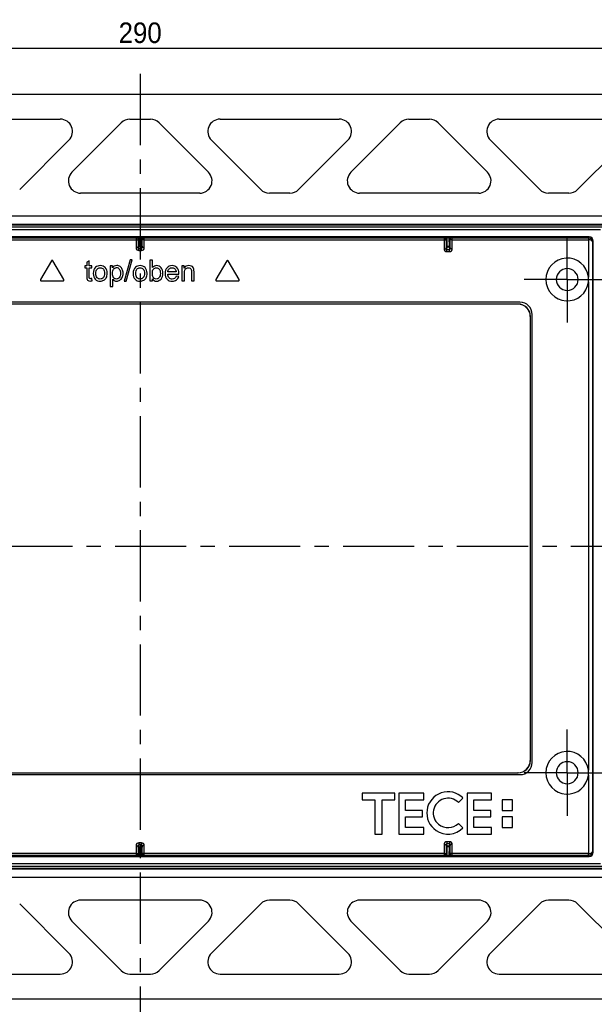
# Model space of a CAD drawing. Header units: millimetres. Extents: x 116 to 528, y 66 to 427.
# Tile 3 of 4: x 250 to 390, y 188 to 427. Entities that reach past the tile are written whole.
import ezdxf

# ---------------------------------------------------------------- set-up
doc = ezdxf.new("R2010")
doc.units = ezdxf.units.MM
doc.header["$LTSCALE"] = 46.255
doc.header["$PDMODE"] = 3
doc.header["$PDSIZE"] = 2.5
doc.linetypes.add('CENTER', pattern=[0.6, 0.375, -0.075, 0.075, -0.075])
doc.layers.get('0').update_dxf_attribs({"linetype": 'CONTINUOUS'})
doc.layers.get('Defpoints').update_dxf_attribs({"linetype": 'CONTINUOUS'})
doc.layers.add('BEM', color=7, linetype='CONTINUOUS', lineweight=35)
for name, color, linetype in [('SP860_007_01_BL0', 7, 'CONTINUOUS'), ('SP860_020_00_BL1', 7, 'CONTINUOUS'), ('STD_ACHSEN', 7, 'CONTINUOUS')]:
    doc.layers.add(name, color=color, linetype=linetype)
doc.styles.get("Standard").update_dxf_attribs({"font": 'txt', "width": 0.8})
doc.styles.add('TECE Standard', font='arial.ttf', dxfattribs={"width": 0.9})
doc.dimstyles.get("Standard").update_dxf_attribs({"dimtxt": 3.5, "dimasz": 3.5, "dimexe": 0.18, "dimexo": 0.0625, "dimgap": 0.09, "dimtad": 1, "dimdsep": 46, "dimtxsty": 'Standard', "dimcen": 0.09, "dimadec": 0, "dimazin": 0, "dimtol": 1, "dimtp": 0.01, "dimtm": 0.01, "dimtfac": 1, "dimtofl": 0, "dimtmove": 0, "dimatfit": 3, "dimfxl": 1, "dimtolj": 1, "dimarcsym": 0})

# ---------------------------------------------------------------- blocks, each defined once
blk = doc.blocks.new('TC-9240649_VA')
at = {"layer": 'SP860_007_01_BL0', "color": 7, "linetype": 'Continuous'}
for p, q in [((112.1, 77.1), (-112.1, 77.1)), ((109.35, 75.35), (-109.35, 75.35)), ((-74.01, 75.16), (-0.99, 75.16)), ((0.99, 75.16), (74.01, 75.16)), ((75.99, 75.16), (109.16, 75.16)), ((110.35, -74.35), (110.35, 74.35)), ((-21.63, 69.57), (-24.28, 64.97)), ((-18.63, 64.97), (-21.28, 69.57)), ((-12.42, 69.56), (-13.03, 69.19)), ((-12.42, 68.3), (-12.42, 69.56)), ((-2.44, 69.76), (-3.89, 64.59)), ((-3.4, 64.59), (-1.95, 69.76)), ((-1.95, 69.76), (-2.44, 69.76)), ((2.39, 69.67), (2.39, 64.67)), ((3.01, 69.67), (2.39, 69.67)), ((3.01, 67.89), (3.01, 69.67)), ((21.08, 69.57), (18.43, 64.97)), ((24.08, 64.97), (21.43, 69.57)), ((-13.03, 68.3), (-13.48, 68.3)), ((-13.48, 68.3), (-13.48, 67.82)), ((-13.48, 67.82), (-13.03, 67.82)), ((-13.03, 69.19), (-13.03, 68.3)), ((-13.03, 67.82), (-13.03, 65.73)), ((-11.8, 68.3), (-12.42, 68.3)), ((-12.42, 65.7), (-12.42, 67.82)), ((-12.42, 67.82), (-11.8, 67.82)), ((-11.8, 67.82), (-11.8, 68.3)), ((-7.31, 68.3), (-7.31, 63.29)), ((-6.75, 68.3), (-7.31, 68.3)), ((-6.75, 67.83), (-6.75, 68.3)), ((10.17, 68.3), (10.17, 64.67)), ((10.72, 68.3), (10.17, 68.3)), ((10.72, 67.78), (10.72, 68.3)), ((-11.71, 64.68), (-11.8, 65.22)), ((-6.7, 63.29), (-6.7, 65.05)), ((2.96, 64.67), (2.96, 65.13)), ((6.71, 66.33), (9.41, 66.33)), ((8.77, 66.83), (6.74, 66.83)), ((9.39, 65.76), (8.76, 65.84)), ((10.78, 64.67), (10.78, 66.65)), ((12.49, 66.88), (12.49, 64.67)), ((13.11, 64.67), (13.11, 66.9)), ((-24.11, 64.67), (-18.8, 64.67)), ((-7.31, 63.29), (-6.7, 63.29)), ((-3.89, 64.59), (-3.4, 64.59)), ((2.39, 64.67), (2.96, 64.67)), ((10.17, 64.67), (10.78, 64.67)), ((12.49, 64.67), (13.11, 64.67)), ((18.6, 64.67), (23.91, 64.67)), ((92.47, 59.47), (-92.47, 59.47)), ((95.47, -52.47), (95.47, 56.47)), ((-92.47, -55.47), (92.47, -55.47)), ((54.07, -59.96), (54.07, -61.58)), ((62.04, -59.96), (54.07, -59.96)), ((54.07, -61.58), (57.17, -61.58)), ((57.17, -61.58), (57.17, -69.96)), ((58.93, -61.58), (62.04, -61.58)), ((58.93, -69.96), (58.93, -61.58)), ((62.04, -61.58), (62.04, -59.96)), ((62.98, -59.96), (62.98, -69.96)), ((69.07, -59.96), (62.98, -59.96)), ((64.61, -61.58), (69.07, -61.58)), ((64.61, -64.15), (64.61, -61.58)), ((69.07, -61.58), (69.07, -59.96)), ((77.49, -62.25), (78.6, -61.15)), ((79.61, -59.96), (79.61, -69.96)), ((85.55, -59.96), (79.61, -59.96)), ((81.23, -61.58), (85.55, -61.58)), ((81.23, -64.15), (81.23, -61.58)), ((85.55, -61.58), (85.55, -59.96)), ((90.69, -61.58), (88.12, -61.58)), ((88.12, -61.58), (88.12, -64.15)), ((90.69, -64.15), (90.69, -61.58)), ((68.79, -64.15), (64.61, -64.15)), ((68.79, -65.77), (68.79, -64.15)), ((85.42, -64.15), (81.23, -64.15)), ((85.42, -65.77), (85.42, -64.15)), ((88.12, -64.15), (90.69, -64.15)), ((64.61, -65.77), (68.79, -65.77)), ((64.61, -68.34), (64.61, -65.77)), ((81.23, -65.77), (85.42, -65.77)), ((81.23, -68.34), (81.23, -65.77)), ((88.12, -65.77), (88.12, -68.34)), ((90.69, -65.77), (88.12, -65.77)), ((90.69, -68.34), (90.69, -65.77)), ((69.07, -68.34), (64.61, -68.34)), ((69.07, -69.96), (69.07, -68.34)), ((78.6, -68.42), (77.49, -67.32)), ((85.55, -68.34), (81.23, -68.34)), ((85.55, -69.96), (85.55, -68.34)), ((88.12, -68.34), (90.69, -68.34)), ((57.17, -69.96), (58.93, -69.96)), ((62.98, -69.96), (69.07, -69.96)), ((79.61, -69.96), (85.55, -69.96)), ((-109.35, -75.35), (109.35, -75.35)), ((-0.99, -75.16), (-74.01, -75.16)), ((74.01, -75.16), (0.99, -75.16)), ((109.16, -75.16), (75.99, -75.16)), ((-112.1, -77.1), (112.1, -77.1))]:
    blk.add_line(p, q, dxfattribs=at)
at = {"layer": 'SP860_007_01_BL0', "color": 9, "linetype": 'Continuous'}
for p, q in [((-74.01, 74.66), (-0.99, 74.66)), ((-0.9, 75.24), (-0.99, 75.16)), ((-0.99, 75.16), (-0.99, 74.66)), ((-0.99, 74.66), (-0.99, 72.75)), ((-0.99, 74.66), (-0.49, 74.66)), ((-0.4, 74.74), (-0.49, 74.66)), ((-0.49, 74.66), (-0.49, 72.75)), ((-0.42, 73.58), (-0.4, 74.74)), ((-0.22, 73.44), (-0.2, 75.11)), ((0.2, 75.26), (-0.2, 75.26)), ((-0.2, 75.26), (-0.2, 75.11)), ((0.2, 75.11), (-0.2, 75.11)), ((0.2, 75.26), (0.2, 75.11)), ((0.2, 75.11), (0.22, 73.44)), ((0.49, 74.66), (0.4, 74.74)), ((0.4, 74.74), (0.42, 73.58)), ((0.99, 74.66), (0.49, 74.66)), ((0.49, 72.75), (0.49, 74.66)), ((0.99, 75.16), (0.9, 75.24)), ((0.99, 74.66), (0.99, 75.16)), ((0.99, 74.66), (74.01, 74.66)), ((0.99, 72.75), (0.99, 74.66)), ((74.1, 75.24), (74.01, 75.16)), ((74.01, 75.16), (74.01, 74.66)), ((74.01, 74.66), (74.01, 72.49)), ((74.01, 74.66), (74.51, 74.66)), ((74.6, 74.74), (74.51, 74.66)), ((74.51, 74.66), (74.51, 72.49)), ((74.57, 73.16), (74.6, 74.74)), ((74.77, 73.02), (74.8, 75.11)), ((75.2, 75.26), (74.8, 75.26)), ((74.8, 75.26), (74.8, 75.11)), ((75.2, 75.11), (74.8, 75.11)), ((75.2, 75.26), (75.2, 75.11)), ((75.2, 75.11), (75.23, 73.02)), ((75.49, 74.66), (75.4, 74.74)), ((75.4, 74.74), (75.43, 73.16)), ((75.49, 72.49), (75.49, 74.66)), ((75.99, 74.66), (75.49, 74.66)), ((75.99, 75.16), (75.9, 75.24)), ((75.99, 74.66), (75.99, 75.16)), ((75.99, 74.66), (109.17, 74.66)), ((75.99, 72.49), (75.99, 74.66)), ((109.35, 75.35), (109.16, 75.16)), ((109.17, 74.66), (109.17, 65.59)), ((110.35, 74.35), (110.17, 74.17)), ((-0.99, 72.75), (-0.49, 72.75)), ((-0.49, 72.75), (-0.43, 73.49)), ((-0.29, 72.53), (-0.23, 73.3)), ((-0.29, 72.04), (-0.29, 72.53)), ((-0.29, 72.53), (0.29, 72.53)), ((-0.29, 72.04), (0.29, 72.04)), ((0.23, 73.3), (-0.23, 73.3)), ((0.22, 73.44), (-0.22, 73.44)), ((0.23, 73.3), (0.29, 72.53)), ((0.29, 72.04), (0.29, 72.53)), ((0.43, 73.49), (0.49, 72.75)), ((0.99, 72.75), (0.49, 72.75)), ((74.01, 72.49), (74.51, 72.49)), ((74.51, 72.49), (74.57, 73.07)), ((74.71, 72.27), (74.77, 72.87)), ((74.71, 72.27), (75.29, 72.27)), ((74.71, 71.78), (74.71, 72.27)), ((75.23, 73.02), (74.77, 73.02)), ((75.23, 72.87), (74.77, 72.87)), ((75.23, 72.87), (75.29, 72.27)), ((75.29, 71.78), (75.29, 72.27)), ((75.43, 73.07), (75.49, 72.49)), ((75.99, 72.49), (75.49, 72.49)), ((110.17, 74.17), (110.17, -74.17)), ((74.71, 71.78), (75.29, 71.78)), ((109.17, 64.41), (109.17, -54.41)), ((109.17, -55.59), (109.17, -74.66)), ((75.29, -71.78), (74.71, -71.78)), ((74.71, -71.78), (74.71, -72.27)), ((75.29, -71.78), (75.29, -72.27)), ((-0.99, -72.75), (-0.99, -74.66)), ((-0.99, -72.75), (-0.49, -72.75)), ((-0.43, -73.49), (-0.49, -72.75)), ((-0.49, -72.75), (-0.49, -74.66)), ((-0.4, -74.74), (-0.42, -73.58)), ((0.29, -72.04), (-0.29, -72.04)), ((-0.29, -72.04), (-0.29, -72.53)), ((-0.23, -73.3), (-0.29, -72.53)), ((0.29, -72.53), (-0.29, -72.53)), ((0.23, -73.3), (-0.23, -73.3)), ((0.22, -73.44), (-0.22, -73.44)), ((-0.2, -75.11), (-0.22, -73.44)), ((0.22, -73.44), (0.2, -75.11)), ((0.29, -72.53), (0.23, -73.3)), ((0.29, -72.04), (0.29, -72.53)), ((0.42, -73.58), (0.4, -74.74)), ((0.49, -72.75), (0.43, -73.49)), ((0.99, -72.75), (0.49, -72.75)), ((0.49, -74.66), (0.49, -72.75)), ((0.99, -74.66), (0.99, -72.75)), ((74.01, -72.49), (74.01, -74.66)), ((74.01, -72.49), (74.51, -72.49)), ((74.57, -73.07), (74.51, -72.49)), ((74.51, -72.49), (74.51, -74.66)), ((74.6, -74.74), (74.57, -73.16)), ((74.77, -72.87), (74.71, -72.27)), ((75.29, -72.27), (74.71, -72.27)), ((75.23, -72.87), (74.77, -72.87)), ((75.23, -73.02), (74.77, -73.02)), ((74.8, -75.11), (74.77, -73.02)), ((75.23, -73.02), (75.2, -75.11)), ((75.29, -72.27), (75.23, -72.87)), ((75.43, -73.16), (75.4, -74.74)), ((75.49, -72.49), (75.43, -73.07)), ((75.99, -72.49), (75.49, -72.49)), ((75.49, -74.66), (75.49, -72.49)), ((75.99, -74.66), (75.99, -72.49)), ((110.35, -74.35), (110.17, -74.17)), ((-0.99, -74.66), (-74.01, -74.66)), ((-0.99, -74.66), (-0.99, -75.16)), ((-0.99, -74.66), (-0.49, -74.66)), ((-0.99, -75.16), (-0.9, -75.24)), ((-0.49, -74.66), (-0.4, -74.74)), ((-0.2, -75.26), (-0.2, -75.11)), ((-0.2, -75.11), (0.2, -75.11)), ((-0.2, -75.26), (0.2, -75.26)), ((0.2, -75.26), (0.2, -75.11)), ((0.4, -74.74), (0.49, -74.66)), ((0.99, -74.66), (0.49, -74.66)), ((0.9, -75.24), (0.99, -75.16)), ((0.99, -75.16), (0.99, -74.66)), ((74.01, -74.66), (0.99, -74.66)), ((74.01, -74.66), (74.01, -75.16)), ((74.01, -74.66), (74.51, -74.66)), ((74.01, -75.16), (74.1, -75.24)), ((74.51, -74.66), (74.6, -74.74)), ((74.8, -75.26), (74.8, -75.11)), ((74.8, -75.11), (75.2, -75.11)), ((74.8, -75.26), (75.2, -75.26)), ((75.2, -75.26), (75.2, -75.11)), ((75.4, -74.74), (75.49, -74.66)), ((75.99, -74.66), (75.49, -74.66)), ((75.9, -75.24), (75.99, -75.16)), ((75.99, -75.16), (75.99, -74.66)), ((109.17, -74.66), (75.99, -74.66)), ((109.35, -75.35), (109.16, -75.16))]:
    blk.add_line(p, q, dxfattribs=at)
at = {"layer": 'SP860_007_01_BL0', "color": 7, "linetype": 'Continuous'}
for centre, radius, start, end in [((-0.99, 74.66), 0.5, 0.0212, 89.9788), ((0.99, 74.66), 0.498, 172.09, 179.9559), ((1, 74.66), 0.505, 157.4085, 172.1084), ((0.99, 74.66), 0.5, 90.0266, 157.313), ((74.01, 74.66), 0.5, 0.0212, 89.9788), ((75.99, 74.66), 0.498, 172.09, 179.9559), ((76, 74.66), 0.505, 157.4085, 172.1084), ((75.99, 74.66), 0.5, 90.0266, 157.313), ((-21.46, 69.47), 0.2, 30, 150), ((21.26, 69.47), 0.2, 30, 150), ((104, 65), 5.2, 6.5004, 180), ((104, 65), 2.67, 0, 180), ((-24.11, 64.87), 0.2, 150, 270), ((-18.8, 64.87), 0.2, 270, 30), ((18.6, 64.87), 0.2, 150, 270), ((23.91, 64.87), 0.2, 270, 30), ((104, 65), 5.2, 180, 353.4996), ((104, 65), 2.67, 180, 0), ((104, 64.99), 5.2, 0.0594, 6.5545), ((104, 65.01), 5.2, 353.4455, 359.9406), ((104, -55), 5.2, 6.5004, 180), ((104, -55), 2.67, 0, 180), ((104, -55), 5.2, 180, 353.4996), ((104, -55), 2.67, 180, 0), ((104, -55.01), 5.2, 0.0594, 6.5545), ((104, -54.99), 5.2, 353.4455, 359.9406), ((74.96, -64.78), 5.15, 45, 235.5882), ((74.96, -64.78), 3.58, 45, 230.625), ((74.96, -64.78), 5.15, 235.5882, 315), ((74.96, -64.78), 3.58, 230.625, 315), ((-0.99, -74.66), 0.5, 270.0266, 337.313), ((-1, -74.66), 0.505, 337.4085, 352.1084), ((-0.99, -74.66), 0.498, 352.09, 359.9559), ((0.99, -74.66), 0.5, 180.0212, 269.9788), ((74.01, -74.66), 0.5, 270.0266, 337.313), ((74, -74.66), 0.505, 337.4085, 352.1084), ((74.01, -74.66), 0.498, 352.09, 359.9559), ((75.99, -74.66), 0.5, 180.0212, 269.9788)]:
    blk.add_arc(centre, radius, start, end, dxfattribs=at)
at = {"layer": 'SP860_007_01_BL0', "color": 9, "linetype": 'Continuous'}
for centre, start, end in [((-0.9, 74.74), 0.0033, 89.9967), ((0.9, 74.74), 90.0033, 179.9967), ((74.1, 74.74), 0.0033, 89.9967), ((75.9, 74.74), 90.0033, 179.9967), ((-0.9, -74.74), 270.0033, 359.9967), ((0.9, -74.74), 180.0033, 269.9967), ((74.1, -74.74), 270.0033, 359.9967), ((75.9, -74.74), 180.0033, 269.9967)]:
    blk.add_arc(centre, 0.5, start, end, dxfattribs=at)
at = {"layer": 'SP860_007_01_BL0', "color": 7, "linetype": 'Continuous'}
for centre, major_axis in [((109.35, 74.35), (0.707, 0.707)), ((92.47, 56.47), (2.12, 2.12)), ((92.47, -52.47), (2.12, -2.12)), ((109.35, -74.35), (0.707, -0.707))]:
    blk.add_ellipse(centre, major_axis=major_axis, ratio=0.999695, start_param=-0.785246, end_param=0.785246, dxfattribs=at)
at = {"layer": 'SP860_007_01_BL0', "color": 9, "linetype": 'Continuous'}
for points, knots in [([(-0.2, 75.26), (-0.3, 75.26), (-0.48, 75.26), (-0.68, 75.26), (-0.8, 75.25), (-0.85, 75.25), (-0.88, 75.25), (-0.9, 75.25), (-0.9, 75.24)], [0, 0, 0, 0, 0.438545, 0.753452, 0.859922, 0.935335, 0.981587, 1, 1, 1, 1]), ([(-0.2, 75.11), (-0.24, 75.11), (-0.33, 75.04), (-0.39, 74.9), (-0.4, 74.79), (-0.4, 74.74)], [0, 0, 0, 0, 0.31422, 0.66815, 1, 1, 1, 1]), ([(0.9, 75.24), (0.9, 75.25), (0.88, 75.25), (0.85, 75.25), (0.8, 75.25), (0.68, 75.26), (0.48, 75.26), (0.3, 75.26), (0.2, 75.26)], [0, 0, 0, 0, 0.0184, 0.064604, 0.139925, 0.246263, 0.560803, 1, 1, 1, 1]), ([(0.4, 74.74), (0.4, 74.78), (0.39, 74.91), (0.31, 75.11), (0.2, 75.11)], [0, 0, 0, 0, 0.229208, 1, 1, 1, 1]), ([(74.8, 75.26), (74.7, 75.26), (74.52, 75.26), (74.32, 75.26), (74.2, 75.25), (74.15, 75.25), (74.12, 75.25), (74.1, 75.25), (74.1, 75.24)], [0, 0, 0, 0, 0.438545, 0.753452, 0.859922, 0.935335, 0.981587, 1, 1, 1, 1]), ([(74.8, 75.11), (74.76, 75.11), (74.67, 75.04), (74.61, 74.9), (74.6, 74.79), (74.6, 74.74)], [0, 0, 0, 0, 0.31422, 0.66815, 1, 1, 1, 1]), ([(75.9, 75.24), (75.9, 75.25), (75.88, 75.25), (75.85, 75.25), (75.8, 75.25), (75.68, 75.26), (75.48, 75.26), (75.3, 75.26), (75.2, 75.26)], [0, 0, 0, 0, 0.0184, 0.064604, 0.139925, 0.246263, 0.560803, 1, 1, 1, 1]), ([(75.4, 74.74), (75.4, 74.78), (75.39, 74.91), (75.31, 75.11), (75.2, 75.11)], [0, 0, 0, 0, 0.229208, 1, 1, 1, 1]), ([(109.16, 75.16), (109.16, 75.16), (109.16, 75.14), (109.16, 75.11), (109.16, 75.07), (109.16, 75.01), (109.16, 74.93), (109.17, 74.81), (109.17, 74.72), (109.17, 74.66)], [0, 0, 0, 0, 0.020312, 0.077016, 0.169516, 0.29394, 0.445314, 0.617984, 1, 1, 1, 1]), ([(109.16, 75.16), (109.42, 75.16), (109.95, 74.94), (110.16, 74.41), (110.17, 74.17)], [0, 0, 0, 0, 0.517808, 1, 1, 1, 1]), ([(110.17, 74.17), (110.16, 74.31), (109.91, 74.52), (109.55, 74.63), (109.3, 74.66), (109.17, 74.66)], [0, 0, 0, 0, 0.370856, 0.660976, 1, 1, 1, 1]), ([(-0.99, 72.75), (-0.99, 72.57), (-0.85, 72.2), (-0.47, 72.04), (-0.29, 72.04)], [0, 0, 0, 0, 0.500196, 1, 1, 1, 1]), ([(-0.49, 72.75), (-0.49, 72.7), (-0.46, 72.59), (-0.35, 72.53), (-0.29, 72.53)], [0, 0, 0, 0, 0.489113, 1, 1, 1, 1]), ([(-0.43, 73.49), (-0.43, 73.5), (-0.42, 73.53), (-0.42, 73.55), (-0.42, 73.58)], [0, 0, 0, 0, 0.14281, 1, 1, 1, 1]), ([(-0.43, 73.49), (-0.43, 73.44), (-0.38, 73.34), (-0.28, 73.3), (-0.23, 73.3)], [0, 0, 0, 0, 0.496568, 1, 1, 1, 1]), ([(-0.42, 73.58), (-0.42, 73.54), (-0.36, 73.46), (-0.27, 73.44), (-0.22, 73.44)], [0, 0, 0, 0, 0.438316, 1, 1, 1, 1]), ([(-0.23, 73.3), (-0.23, 73.3), (-0.22, 73.35), (-0.22, 73.4), (-0.22, 73.44)], [0, 0, 0, 0, 0.142689, 1, 1, 1, 1]), ([(0.42, 73.58), (0.42, 73.54), (0.36, 73.46), (0.27, 73.44), (0.22, 73.44)], [0, 0, 0, 0, 0.438316, 1, 1, 1, 1]), ([(0.22, 73.44), (0.22, 73.42), (0.22, 73.38), (0.23, 73.33), (0.23, 73.3)], [0, 0, 0, 0, 0.35134, 1, 1, 1, 1]), ([(0.43, 73.49), (0.43, 73.44), (0.38, 73.34), (0.28, 73.3), (0.23, 73.3)], [0, 0, 0, 0, 0.496568, 1, 1, 1, 1]), ([(0.29, 72.04), (0.47, 72.04), (0.85, 72.2), (0.99, 72.57), (0.99, 72.75)], [0, 0, 0, 0, 0.499397, 1, 1, 1, 1]), ([(0.29, 72.53), (0.35, 72.53), (0.46, 72.59), (0.49, 72.7), (0.49, 72.75)], [0, 0, 0, 0, 0.510511, 1, 1, 1, 1]), ([(0.42, 73.58), (0.42, 73.57), (0.42, 73.54), (0.43, 73.51), (0.43, 73.49)], [0, 0, 0, 0, 0.351257, 1, 1, 1, 1]), ([(74.01, 72.49), (74.01, 72.31), (74.15, 71.94), (74.53, 71.78), (74.71, 71.78)], [0, 0, 0, 0, 0.500131, 1, 1, 1, 1]), ([(74.51, 72.49), (74.51, 72.44), (74.54, 72.33), (74.65, 72.27), (74.71, 72.27)], [0, 0, 0, 0, 0.49078, 1, 1, 1, 1]), ([(74.57, 73.07), (74.57, 73.07), (74.57, 73.1), (74.57, 73.13), (74.57, 73.16)], [0, 0, 0, 0, 0.135592, 1, 1, 1, 1]), ([(74.57, 73.16), (74.57, 73.12), (74.63, 73.04), (74.72, 73.02), (74.77, 73.02)], [0, 0, 0, 0, 0.438316, 1, 1, 1, 1]), ([(74.57, 73.07), (74.57, 73.02), (74.61, 72.91), (74.72, 72.87), (74.77, 72.87)], [0, 0, 0, 0, 0.49733, 1, 1, 1, 1]), ([(74.77, 72.87), (74.77, 72.88), (74.77, 72.93), (74.77, 72.98), (74.77, 73.02)], [0, 0, 0, 0, 0.135448, 1, 1, 1, 1]), ([(75.43, 73.16), (75.43, 73.12), (75.37, 73.04), (75.28, 73.02), (75.23, 73.02)], [0, 0, 0, 0, 0.438316, 1, 1, 1, 1]), ([(75.43, 73.07), (75.43, 73.02), (75.39, 72.91), (75.28, 72.87), (75.23, 72.87)], [0, 0, 0, 0, 0.49733, 1, 1, 1, 1]), ([(75.23, 73.02), (75.23, 73), (75.23, 72.95), (75.23, 72.9), (75.23, 72.87)], [0, 0, 0, 0, 0.358147, 1, 1, 1, 1]), ([(75.29, 71.78), (75.47, 71.78), (75.85, 71.93), (75.99, 72.31), (75.99, 72.49)], [0, 0, 0, 0, 0.4995, 1, 1, 1, 1]), ([(75.29, 72.27), (75.35, 72.27), (75.46, 72.33), (75.49, 72.44), (75.49, 72.49)], [0, 0, 0, 0, 0.50889, 1, 1, 1, 1]), ([(75.43, 73.16), (75.43, 73.15), (75.43, 73.12), (75.43, 73.09), (75.43, 73.07)], [0, 0, 0, 0, 0.358055, 1, 1, 1, 1]), ([(74.71, -71.78), (74.53, -71.78), (74.15, -71.93), (74.01, -72.31), (74.01, -72.49)], [0, 0, 0, 0, 0.4995, 1, 1, 1, 1]), ([(75.99, -72.49), (75.99, -72.31), (75.85, -71.94), (75.47, -71.78), (75.29, -71.78)], [0, 0, 0, 0, 0.500131, 1, 1, 1, 1]), ([(-0.29, -72.04), (-0.47, -72.04), (-0.85, -72.2), (-0.99, -72.57), (-0.99, -72.75)], [0, 0, 0, 0, 0.499397, 1, 1, 1, 1]), ([(-0.29, -72.53), (-0.35, -72.53), (-0.46, -72.59), (-0.49, -72.7), (-0.49, -72.75)], [0, 0, 0, 0, 0.510511, 1, 1, 1, 1]), ([(-0.43, -73.49), (-0.43, -73.44), (-0.38, -73.34), (-0.28, -73.3), (-0.23, -73.3)], [0, 0, 0, 0, 0.496568, 1, 1, 1, 1]), ([(-0.42, -73.58), (-0.42, -73.57), (-0.42, -73.54), (-0.43, -73.51), (-0.43, -73.49)], [0, 0, 0, 0, 0.351254, 1, 1, 1, 1]), ([(-0.42, -73.58), (-0.42, -73.54), (-0.36, -73.46), (-0.27, -73.44), (-0.22, -73.44)], [0, 0, 0, 0, 0.438316, 1, 1, 1, 1]), ([(-0.22, -73.44), (-0.22, -73.42), (-0.22, -73.38), (-0.23, -73.33), (-0.23, -73.3)], [0, 0, 0, 0, 0.351329, 1, 1, 1, 1]), ([(0.23, -73.3), (0.23, -73.3), (0.22, -73.35), (0.22, -73.4), (0.22, -73.44)], [0, 0, 0, 0, 0.142698, 1, 1, 1, 1]), ([(0.42, -73.58), (0.42, -73.54), (0.36, -73.46), (0.27, -73.44), (0.22, -73.44)], [0, 0, 0, 0, 0.438316, 1, 1, 1, 1]), ([(0.43, -73.49), (0.43, -73.44), (0.38, -73.34), (0.28, -73.3), (0.23, -73.3)], [0, 0, 0, 0, 0.496567, 1, 1, 1, 1]), ([(0.99, -72.75), (0.99, -72.57), (0.85, -72.2), (0.47, -72.04), (0.29, -72.04)], [0, 0, 0, 0, 0.500196, 1, 1, 1, 1]), ([(0.49, -72.75), (0.49, -72.7), (0.46, -72.59), (0.35, -72.53), (0.29, -72.53)], [0, 0, 0, 0, 0.489113, 1, 1, 1, 1]), ([(0.43, -73.49), (0.43, -73.5), (0.42, -73.53), (0.42, -73.55), (0.42, -73.58)], [0, 0, 0, 0, 0.142828, 1, 1, 1, 1]), ([(74.71, -72.27), (74.65, -72.27), (74.54, -72.33), (74.51, -72.44), (74.51, -72.49)], [0, 0, 0, 0, 0.50889, 1, 1, 1, 1]), ([(74.57, -73.07), (74.57, -73.02), (74.61, -72.91), (74.72, -72.87), (74.77, -72.87)], [0, 0, 0, 0, 0.49733, 1, 1, 1, 1]), ([(74.57, -73.16), (74.57, -73.12), (74.63, -73.04), (74.72, -73.02), (74.77, -73.02)], [0, 0, 0, 0, 0.438316, 1, 1, 1, 1]), ([(74.57, -73.16), (74.57, -73.15), (74.57, -73.12), (74.57, -73.09), (74.57, -73.07)], [0, 0, 0, 0, 0.358148, 1, 1, 1, 1]), ([(74.77, -73.02), (74.77, -73), (74.77, -72.95), (74.77, -72.9), (74.77, -72.87)], [0, 0, 0, 0, 0.358236, 1, 1, 1, 1]), ([(75.43, -73.07), (75.43, -73.02), (75.39, -72.91), (75.28, -72.87), (75.23, -72.87)], [0, 0, 0, 0, 0.49733, 1, 1, 1, 1]), ([(75.23, -72.87), (75.23, -72.88), (75.23, -72.93), (75.23, -72.98), (75.23, -73.02)], [0, 0, 0, 0, 0.135423, 1, 1, 1, 1]), ([(75.43, -73.16), (75.43, -73.12), (75.37, -73.04), (75.28, -73.02), (75.23, -73.02)], [0, 0, 0, 0, 0.438316, 1, 1, 1, 1]), ([(75.49, -72.49), (75.49, -72.44), (75.46, -72.33), (75.35, -72.27), (75.29, -72.27)], [0, 0, 0, 0, 0.49078, 1, 1, 1, 1]), ([(75.43, -73.07), (75.43, -73.07), (75.43, -73.1), (75.43, -73.13), (75.43, -73.16)], [0, 0, 0, 0, 0.135571, 1, 1, 1, 1]), ([(110.17, -74.17), (110.16, -74.41), (109.95, -74.94), (109.42, -75.16), (109.16, -75.16)], [0, 0, 0, 0, 0.482214, 1, 1, 1, 1]), ([(109.17, -74.66), (109.3, -74.66), (109.55, -74.63), (109.91, -74.52), (110.16, -74.31), (110.17, -74.17)], [0, 0, 0, 0, 0.339026, 0.629141, 1, 1, 1, 1]), ([(-0.9, -75.24), (-0.9, -75.25), (-0.88, -75.25), (-0.85, -75.25), (-0.8, -75.25), (-0.68, -75.26), (-0.48, -75.26), (-0.3, -75.26), (-0.2, -75.26)], [0, 0, 0, 0, 0.0184, 0.064604, 0.139925, 0.246263, 0.560803, 1, 1, 1, 1]), ([(-0.4, -74.74), (-0.4, -74.78), (-0.39, -74.91), (-0.31, -75.11), (-0.2, -75.11)], [0, 0, 0, 0, 0.229208, 1, 1, 1, 1]), ([(0.2, -75.11), (0.24, -75.11), (0.33, -75.04), (0.39, -74.9), (0.4, -74.79), (0.4, -74.74)], [0, 0, 0, 0, 0.31422, 0.66815, 1, 1, 1, 1]), ([(0.2, -75.26), (0.3, -75.26), (0.48, -75.26), (0.68, -75.26), (0.8, -75.25), (0.85, -75.25), (0.88, -75.25), (0.9, -75.25), (0.9, -75.24)], [0, 0, 0, 0, 0.438545, 0.753452, 0.859922, 0.935335, 0.981587, 1, 1, 1, 1]), ([(74.1, -75.24), (74.1, -75.25), (74.12, -75.25), (74.15, -75.25), (74.2, -75.25), (74.32, -75.26), (74.52, -75.26), (74.7, -75.26), (74.8, -75.26)], [0, 0, 0, 0, 0.0184, 0.064604, 0.139925, 0.246263, 0.560803, 1, 1, 1, 1]), ([(74.6, -74.74), (74.6, -74.78), (74.61, -74.91), (74.69, -75.11), (74.8, -75.11)], [0, 0, 0, 0, 0.229208, 1, 1, 1, 1]), ([(75.2, -75.11), (75.24, -75.11), (75.33, -75.04), (75.39, -74.9), (75.4, -74.79), (75.4, -74.74)], [0, 0, 0, 0, 0.31422, 0.66815, 1, 1, 1, 1]), ([(75.2, -75.26), (75.3, -75.26), (75.48, -75.26), (75.68, -75.26), (75.8, -75.25), (75.85, -75.25), (75.88, -75.25), (75.9, -75.25), (75.9, -75.24)], [0, 0, 0, 0, 0.438545, 0.753452, 0.859922, 0.935335, 0.981587, 1, 1, 1, 1]), ([(109.16, -75.16), (109.16, -75.16), (109.16, -75.14), (109.16, -75.11), (109.16, -75.07), (109.16, -74.98), (109.17, -74.84), (109.17, -74.72), (109.17, -74.66)], [0, 0, 0, 0, 0.022303, 0.081166, 0.174696, 0.29909, 0.621358, 1, 1, 1, 1])]:
    blk.add_open_spline(points, degree=3, knots=knots, dxfattribs=at)
at = {"layer": 'SP860_007_01_BL0', "color": 7, "linetype": 'Continuous'}
for points in [[(-10.87, 67.97), (-11.24, 67.65), (-11.43, 67.15), (-11.43, 66.48)], [(-9.73, 68.38), (-10.18, 68.38), (-10.56, 68.24), (-10.87, 67.97)], [(-10.8, 66.48), (-10.8, 66.95), (-10.7, 67.29), (-10.49, 67.53)], [(-10.49, 67.53), (-10.29, 67.75), (-10.04, 67.87), (-9.73, 67.87)], [(-8.51, 67.89), (-8.83, 68.21), (-9.23, 68.38), (-9.73, 68.38)], [(-9.73, 67.87), (-9.43, 67.87), (-9.18, 67.75), (-8.97, 67.52)], [(-8.97, 67.52), (-8.77, 67.29), (-8.66, 66.95), (-8.66, 66.51)], [(-8.03, 66.54), (-8.03, 67.11), (-8.19, 67.56), (-8.51, 67.89)], [(-6.76, 66.46), (-6.76, 66.93), (-6.66, 67.28), (-6.46, 67.53)], [(-6.31, 68.24), (-6.48, 68.15), (-6.63, 68.01), (-6.75, 67.83)], [(-6.46, 67.53), (-6.26, 67.77), (-6.02, 67.9), (-5.76, 67.9)], [(-5.7, 68.38), (-5.94, 68.38), (-6.14, 68.33), (-6.31, 68.24)], [(-5.76, 67.9), (-5.5, 67.9), (-5.27, 67.78), (-5.08, 67.55)], [(-4.89, 68.14), (-5.12, 68.3), (-5.4, 68.38), (-5.7, 68.38)], [(-5.08, 67.55), (-4.89, 67.32), (-4.8, 66.98), (-4.8, 66.52)], [(-4.35, 67.46), (-4.47, 67.75), (-4.65, 67.98), (-4.89, 68.14)], [(-4.17, 66.51), (-4.17, 66.86), (-4.23, 67.17), (-4.35, 67.46)], [(-1.16, 67.97), (-1.53, 67.65), (-1.72, 67.15), (-1.72, 66.48)], [(-0.02, 68.38), (-0.47, 68.38), (-0.85, 68.24), (-1.16, 67.97)], [(-1.09, 66.48), (-1.09, 66.95), (-0.99, 67.29), (-0.78, 67.53)], [(-0.78, 67.53), (-0.58, 67.75), (-0.33, 67.87), (-0.02, 67.87)], [(1.2, 67.89), (0.88, 68.21), (0.48, 68.38), (-0.02, 68.38)], [(-0.02, 67.87), (0.28, 67.87), (0.53, 67.75), (0.74, 67.52)], [(0.74, 67.52), (0.94, 67.29), (1.05, 66.95), (1.05, 66.51)], [(1.68, 66.54), (1.68, 67.11), (1.52, 67.56), (1.2, 67.89)], [(2.96, 66.51), (2.96, 66.95), (3.05, 67.29), (3.25, 67.52)], [(4, 68.38), (3.6, 68.38), (3.27, 68.21), (3.01, 67.89)], [(3.25, 67.52), (3.44, 67.75), (3.67, 67.87), (3.94, 67.87)], [(3.94, 67.87), (4.21, 67.87), (4.44, 67.76), (4.62, 67.54)], [(4.63, 68.24), (4.43, 68.33), (4.22, 68.38), (4, 68.38)], [(4.62, 67.54), (4.81, 67.31), (4.91, 66.96), (4.91, 66.49)], [(5.12, 67.86), (4.99, 68.03), (4.83, 68.15), (4.63, 68.24)], [(5.42, 67.28), (5.35, 67.5), (5.25, 67.7), (5.12, 67.86)], [(5.53, 66.54), (5.53, 66.8), (5.5, 67.04), (5.42, 67.28)], [(6.55, 67.87), (6.23, 67.54), (6.08, 67.06), (6.08, 66.45)], [(7.77, 68.38), (7.27, 68.38), (6.86, 68.21), (6.55, 67.87)], [(6.74, 66.83), (6.76, 67.15), (6.87, 67.4), (7.06, 67.59)], [(7.06, 67.59), (7.25, 67.78), (7.49, 67.87), (7.77, 67.87)], [(8.95, 67.88), (8.65, 68.21), (8.25, 68.38), (7.77, 68.38)], [(7.77, 67.87), (8.08, 67.87), (8.34, 67.75), (8.53, 67.52)], [(8.53, 67.52), (8.66, 67.36), (8.74, 67.14), (8.77, 66.83)], [(9.42, 66.49), (9.42, 67.09), (9.26, 67.55), (8.95, 67.88)], [(11.87, 68.38), (11.37, 68.38), (10.98, 68.18), (10.72, 67.78)], [(10.78, 66.65), (10.78, 67.12), (10.87, 67.43), (11.06, 67.6)], [(11.06, 67.6), (11.25, 67.76), (11.48, 67.85), (11.74, 67.85)], [(11.74, 67.85), (11.9, 67.85), (12.04, 67.81), (12.17, 67.73)], [(12.47, 68.26), (12.29, 68.34), (12.09, 68.38), (11.87, 68.38)], [(12.17, 67.73), (12.29, 67.66), (12.38, 67.56), (12.42, 67.44)], [(12.42, 67.44), (12.47, 67.31), (12.49, 67.13), (12.49, 66.88)], [(12.88, 67.95), (12.79, 68.08), (12.66, 68.18), (12.47, 68.26)], [(13.07, 67.5), (13.04, 67.67), (12.97, 67.82), (12.88, 67.95)], [(13.11, 66.9), (13.11, 67.18), (13.1, 67.38), (13.07, 67.5)], [(-13.03, 65.73), (-13.03, 65.37), (-13, 65.12), (-12.95, 65.01)], [(-12.95, 65.01), (-12.9, 64.89), (-12.82, 64.8), (-12.69, 64.73)], [(-12.69, 64.73), (-12.57, 64.66), (-12.4, 64.63), (-12.17, 64.63)], [(-12.39, 65.36), (-12.41, 65.41), (-12.42, 65.52), (-12.42, 65.7)], [(-12.28, 65.24), (-12.33, 65.27), (-12.37, 65.31), (-12.39, 65.36)], [(-12.07, 65.2), (-12.16, 65.2), (-12.23, 65.21), (-12.28, 65.24)], [(-12.17, 64.63), (-12.04, 64.63), (-11.88, 64.65), (-11.71, 64.68)], [(-11.8, 65.22), (-11.91, 65.21), (-12, 65.2), (-12.07, 65.2)], [(-11.43, 66.48), (-11.43, 65.87), (-11.27, 65.4), (-10.96, 65.08)], [(-10.96, 65.08), (-10.65, 64.75), (-10.24, 64.59), (-9.73, 64.59)], [(-10.49, 65.44), (-10.7, 65.67), (-10.8, 66.02), (-10.8, 66.48)], [(-9.73, 65.1), (-10.04, 65.1), (-10.29, 65.21), (-10.49, 65.44)], [(-8.97, 65.45), (-9.17, 65.21), (-9.43, 65.1), (-9.73, 65.1)], [(-9.73, 64.59), (-9.42, 64.59), (-9.12, 64.67), (-8.86, 64.81)], [(-8.66, 66.51), (-8.66, 66.03), (-8.77, 65.68), (-8.97, 65.45)], [(-8.86, 64.81), (-8.59, 64.96), (-8.39, 65.17), (-8.25, 65.43)], [(-8.25, 65.43), (-8.11, 65.7), (-8.03, 66.07), (-8.03, 66.54)], [(-6.48, 65.43), (-6.67, 65.65), (-6.76, 66), (-6.76, 66.46)], [(-6.7, 65.05), (-6.6, 64.92), (-6.46, 64.81), (-6.3, 64.72)], [(-5.79, 65.1), (-6.06, 65.1), (-6.29, 65.21), (-6.48, 65.43)], [(-6.3, 64.72), (-6.14, 64.64), (-5.95, 64.59), (-5.75, 64.59)], [(-5.09, 65.44), (-5.28, 65.21), (-5.52, 65.1), (-5.79, 65.1)], [(-5.75, 64.59), (-5.47, 64.59), (-5.2, 64.67), (-4.95, 64.83)], [(-4.8, 66.52), (-4.8, 66.03), (-4.9, 65.67), (-5.09, 65.44)], [(-4.95, 64.83), (-4.7, 64.98), (-4.5, 65.21), (-4.37, 65.51)], [(-4.37, 65.51), (-4.24, 65.81), (-4.17, 66.14), (-4.17, 66.51)], [(-1.72, 66.48), (-1.72, 65.87), (-1.56, 65.4), (-1.25, 65.08)], [(-1.25, 65.08), (-0.94, 64.75), (-0.53, 64.59), (-0.02, 64.59)], [(-0.78, 65.44), (-0.99, 65.67), (-1.09, 66.02), (-1.09, 66.48)], [(-0.02, 65.1), (-0.33, 65.1), (-0.58, 65.21), (-0.78, 65.44)], [(0.74, 65.45), (0.54, 65.21), (0.28, 65.1), (-0.02, 65.1)], [(-0.02, 64.59), (0.29, 64.59), (0.59, 64.67), (0.85, 64.81)], [(1.05, 66.51), (1.05, 66.03), (0.94, 65.68), (0.74, 65.45)], [(0.85, 64.81), (1.12, 64.96), (1.32, 65.17), (1.46, 65.43)], [(1.46, 65.43), (1.6, 65.7), (1.68, 66.07), (1.68, 66.54)], [(3.13, 65.57), (3.01, 65.76), (2.96, 66.08), (2.96, 66.51)], [(2.96, 65.13), (3.2, 64.77), (3.54, 64.59), (3.97, 64.59)], [(3.92, 65.1), (3.59, 65.1), (3.32, 65.25), (3.13, 65.57)], [(4.61, 65.45), (4.42, 65.21), (4.18, 65.1), (3.92, 65.1)], [(3.97, 64.59), (4.4, 64.59), (4.77, 64.76), (5.07, 65.1)], [(4.91, 66.49), (4.91, 66.02), (4.81, 65.68), (4.61, 65.45)], [(5.07, 65.1), (5.38, 65.44), (5.53, 65.92), (5.53, 66.54)], [(6.08, 66.45), (6.08, 65.86), (6.23, 65.41), (6.54, 65.08)], [(6.54, 65.08), (6.85, 64.75), (7.27, 64.59), (7.8, 64.59)], [(7.05, 65.41), (6.84, 65.63), (6.73, 65.93), (6.71, 66.33)], [(7.81, 65.1), (7.5, 65.1), (7.25, 65.2), (7.05, 65.41)], [(7.8, 64.59), (8.22, 64.59), (8.57, 64.69), (8.84, 64.9)], [(8.38, 65.27), (8.22, 65.15), (8.03, 65.1), (7.81, 65.1)], [(8.76, 65.84), (8.66, 65.58), (8.54, 65.39), (8.38, 65.27)], [(8.84, 64.9), (9.11, 65.1), (9.29, 65.39), (9.39, 65.76)], [(9.41, 66.33), (9.41, 66.4), (9.42, 66.45), (9.42, 66.49)]]:
    blk.add_open_spline(points, degree=3, dxfattribs=at)
at = {"layer": 'SP860_020_00_BL1', "color": 7, "linetype": 'Continuous'}
for p, q in [((134.98, 109.98), (-134.98, 109.98)), ((-48.47, 104), (-19.47, 104)), ((-16.62, 91.12), (-4.62, 103.12)), ((-2.5, 104), (2.5, 104)), ((4.62, 103.12), (16.62, 91.12)), ((19.47, 104), (48.47, 104)), ((51.32, 91.12), (63.32, 103.12)), ((65.44, 104), (70.44, 104)), ((72.56, 103.12), (84.56, 91.12)), ((87.41, 104), (116.41, 104)), ((-17.35, 98.88), (-29.35, 86.88)), ((29.35, 86.88), (17.35, 98.88)), ((50.59, 98.88), (38.59, 86.88)), ((97.29, 86.88), (85.29, 98.88)), ((118.53, 98.88), (106.53, 86.88)), ((14.5, 86), (-14.5, 86)), ((36.47, 86), (31.47, 86)), ((82.44, 86), (53.44, 86)), ((104.41, 86), (99.41, 86)), ((92.03, 59.03), (-92.03, 59.03)), ((95.03, -52.03), (95.03, 56.03)), ((-92.03, -55.03), (92.03, -55.03)), ((14.5, -86), (-14.5, -86)), ((36.47, -86), (31.47, -86)), ((82.44, -86), (53.44, -86)), ((104.41, -86), (99.41, -86)), ((-17.35, -98.88), (-29.35, -86.88)), ((29.35, -86.88), (17.35, -98.88)), ((50.59, -98.88), (38.59, -86.88)), ((97.29, -86.88), (85.29, -98.88)), ((118.53, -98.88), (106.53, -86.88)), ((-16.62, -91.12), (-4.62, -103.12)), ((4.62, -103.12), (16.62, -91.12)), ((51.32, -91.12), (63.32, -103.12)), ((72.56, -103.12), (84.56, -91.12)), ((-48.47, -104), (-19.47, -104)), ((-2.5, -104), (2.5, -104)), ((19.47, -104), (48.47, -104)), ((65.44, -104), (70.44, -104)), ((87.41, -104), (116.41, -104)), ((-134.98, -109.98), (134.98, -109.98))]:
    blk.add_line(p, q, dxfattribs=at)
at = {"layer": 'SP860_020_00_BL1', "color": 9, "linetype": 'Continuous'}
for p, q in [((-112.97, 80.47), (112.97, 80.47)), ((-112.97, 78.47), (112.97, 78.47)), ((-112.8, 78.3), (112.8, 78.3)), ((-112.8, 77.8), (112.8, 77.8)), ((92.03, 59.03), (92, 59)), ((95.03, 56.03), (95, 56)), ((95.03, -52.03), (95, -52)), ((92.03, -55.03), (92, -55)), ((112.97, -78.47), (-112.97, -78.47)), ((112.8, -77.8), (-112.8, -77.8)), ((112.8, -78.3), (-112.8, -78.3)), ((112.97, -80.47), (-112.97, -80.47)), ((99.41, -86), (99.41, -86.02)), ((104.41, -86), (104.41, -86.02)), ((97.29, -86.88), (97.3, -86.89)), ((106.53, -86.88), (106.52, -86.89)), ((85.29, -98.88), (85.3, -98.89)), ((87.41, -104), (87.41, -103.98))]:
    blk.add_line(p, q, dxfattribs=at)
at = {"layer": 'SP860_020_00_BL1', "color": 7, "linetype": 'CENTER'}
for p, q in [((104, 65), (104, 75.5)), ((104, 65), (93.5, 65)), ((104, 65), (114.5, 65)), ((104, 65), (104, 54.5)), ((104, -55), (104, -44.5)), ((104, -55), (93.5, -55)), ((104, -55), (114.5, -55)), ((104, -55), (104, -65.5))]:
    blk.add_line(p, q, dxfattribs=at)
at = {"layer": 'SP860_020_00_BL1', "color": 7, "linetype": 'Continuous'}
for centre, start, end in [((-19.47, 101), 315, 90), ((-2.5, 101), 90, 135), ((2.5, 101), 45, 90), ((19.47, 101), 90, 225), ((48.47, 101), 315, 90), ((65.44, 101), 90, 135), ((70.44, 101), 45, 90), ((87.41, 101), 90, 225), ((-14.5, 89), 135, 270), ((14.5, 89), 270, 45), ((53.44, 89), 135, 270), ((82.44, 89), 270, 45), ((31.47, 89), 225, 270), ((36.47, 89), 270, 315), ((99.41, 89), 225, 270), ((104.41, 89), 270, 315), ((-14.5, -89), 90, 225), ((14.5, -89), 315, 90), ((31.47, -89), 90, 135), ((36.47, -89), 45, 90), ((53.44, -89), 90, 225), ((82.44, -89), 315, 90), ((99.41, -89), 90, 135), ((104.41, -89), 45, 90), ((-19.47, -101), 270, 45), ((19.47, -101), 135, 270), ((48.47, -101), 270, 45), ((87.41, -101), 135, 270), ((-2.5, -101), 225, 270), ((2.5, -101), 270, 315), ((65.44, -101), 225, 270), ((70.44, -101), 270, 315)]:
    blk.add_arc(centre, 3, start, end, dxfattribs=at)
for centre, major_axis, start_param, end_param in [((92, 56), (-2.12, -2.12), 2.356347, 3.926839), ((92.03, 56.03), (2.12, 2.12), -0.785246, 0.785246), ((92, -52), (-2.12, 2.12), 2.356347, 3.926839), ((92.03, -52.03), (2.12, -2.12), -0.785246, 0.785246)]:
    blk.add_ellipse(centre, major_axis=major_axis, ratio=0.999695, start_param=start_param, end_param=end_param, dxfattribs=at)
at = {"layer": 'STD_ACHSEN', "color": 7, "linetype": 'CENTER'}
for p, q in [((0, 115), (0, -115)), ((150, 0), (-150, 0))]:
    blk.add_line(p, q, dxfattribs=at)
blk = doc.blocks.new('*D8')
at = {"layer": 'BEM', "color": 0, "lineweight": -2, "transparency": 16777216}
for p, q in [((134.75, 399.14), (134.75, 422.79)), ((424.71, 399.14), (424.71, 422.79)), ((139.75, 420.39), (419.71, 420.39))]:
    blk.add_line(p, q, dxfattribs=at)
at = {"layer": 'BEM', "color": 0, "transparency": 16777216}
for points in [[(139.75, 421.22), (139.75, 419.56), (134.75, 420.39)], [(419.71, 421.22), (419.71, 419.56), (424.71, 420.39)]]:
    blk.add_solid(points, dxfattribs=at)
at = {"layer": 'Defpoints', "color": 0, "transparency": 16777216}
for p in [(424.71, 420.39), (134.75, 399.14), (424.71, 399.14)]:
    blk.add_point(p, dxfattribs=at)
at = {"layer": 'BEM', "color": 0, "lineweight": 13, "transparency": 16777216, "insert": (279.73, 424.14), "char_height": 5, "attachment_point": 5, "style": 'TECE Standard'}
blk.add_mtext('\\A1;290', dxfattribs=at)

msp = doc.modelspace()

# ---------------------------------------------------------------- block references
msp.add_blockref('TC-9240649_VA', (279.73, 299.15))

# ---------------------------------------------------------------- dimensions: what is measured, and where the dimension line sits
at = {"layer": 'BEM', "lineweight": 13}
dim = msp.add_linear_dim(base=(424.71, 420.39), p1=(134.75, 399.14), p2=(424.71, 399.14), dimstyle='Standard', override={"dimscale": 2, "dimtxt": 2.5, "dimasz": 2.5, "dimexe": 1.2, "dimexo": 0, "dimgap": 0.6, "dimdec": 0, "dimzin": 0, "dimdsep": 44, "dimtxsty": 'TECE Standard', "dimcen": 1.5, "dimazin": 2, "dimtol": 0, "dimtdec": 0, "dimtofl": 1, "dimtzin": 0}, dxfattribs=at)
dim.commit()
dim.dimension.update_dxf_attribs({"geometry": '*D8', "text_midpoint": (279.73, 424.14)})

doc.saveas('drawing.dxf')
